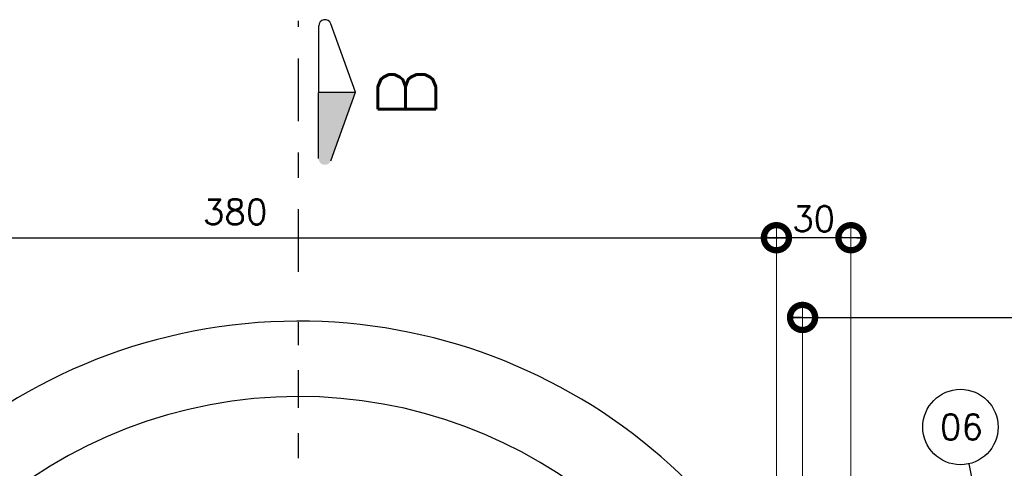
# Model space of a CAD drawing. Header units: millimetres. Extents: x 197878 to 197999, y 8707048 to 8707093.
# Tile 18 of 37: x 197886.6 to 197890.52, y 8707075.91 to 8707077.69. Entities that reach past the tile are written whole.
import ezdxf
from ezdxf.enums import TextEntityAlignment as Align

# ---------------------------------------------------------------- set-up
doc = ezdxf.new("R2010")
doc.units = ezdxf.units.MM
doc.header["$LTSCALE"] = 0.1
doc.linetypes.add('DASHDOT', pattern=[1, 0.5, -0.25, 0, -0.25])
doc.linetypes.add('DASHDOTX2', pattern=[2, 1, -0.5, 0, -0.5])
doc.layers.get('Defpoints').update_dxf_attribs({"lineweight": 9})
for name, color, linetype in [('DIM', 7, 'Continuous'), ('EIXO', 7, 'DASHDOT'), ('ESTRUTURA', 5, 'Continuous'), ('RELAÇÀO', 2, 'Continuous'), ('TEXTO', 2, 'Continuous')]:
    doc.layers.add(name, color=color, linetype=linetype)
doc.styles.add('romans', font='romans.shx')
doc.dimstyles.get("Standard").update_dxf_attribs({"dimtxt": 0.1, "dimasz": 0.2, "dimexe": 0.05, "dimexo": 0.05, "dimgap": 0.025, "dimtad": 1, "dimtoh": 1, "dimdec": 0, "dimlfac": 100, "dimzin": 0, "dimdsep": 46, "dimtxsty": 'romans', "dimblk1": 'DOTSMALL', "dimblk2": 'DOTSMALL', "dimsah": 1, "dimcen": 0.3, "dimdle": 0.05, "dimclrd": 7, "dimclre": 7, "dimclrt": 2, "dimazin": 0, "dimtfac": 1, "dimtdec": 0, "dimtmove": 2, "dimatfit": 3, "dimldrblk": 'DOTSMALL', "dimfxl": 0, "dimtolj": 1, "dimtzin": 0, "dimlwe": 5, "dimarcsym": 0})

# ---------------------------------------------------------------- blocks, each defined once
blk = doc.blocks.new('_DOTSMALL')
at = {"color": 0, "linetype": 'ByBlock', "const_width": 0.5}
blk.add_lwpolyline([(-0.0625, 0, 1), (0.0625, 0, 1)], format="xyb", close=True, dxfattribs=at)
blk = doc.blocks.new('*D124')
at = {"layer": 'Defpoints', "color": 0}
for p in [(197889.6129, 8707076.825), (197889.6129, 8707074.2926), (197889.9095, 8707074.2926)]:
    blk.add_point(p, dxfattribs=at)
at = {"layer": 'DIM', "color": 7, "lineweight": 5}
for p, q in [((197889.6129, 8707074.3426), (197889.6129, 8707076.875)), ((197889.9095, 8707074.3426), (197889.9095, 8707076.875))]:
    blk.add_line(p, q, dxfattribs=at)
at = {"layer": 'DIM', "color": 7, "lineweight": -2}
blk.add_line((197889.9595, 8707076.825), (197889.5629, 8707076.825), dxfattribs=at)
at = {"layer": 'DIM', "color": 7, "lineweight": -2, "xscale": 0.2, "yscale": 0.2, "zscale": 0.2, "rotation": 180}
blk.add_blockref('_DOTSMALL', (197889.6129, 8707076.825), dxfattribs=at)
at = {"layer": 'DIM', "color": 7, "lineweight": -2, "xscale": 0.2, "yscale": 0.2, "zscale": 0.2}
blk.add_blockref('_DOTSMALL', (197889.9095, 8707076.825), dxfattribs=at)
at = {"layer": 'DIM', "color": 2, "insert": (197889.7612, 8707076.9), "char_height": 0.1, "attachment_point": 5, "style": 'romans'}
blk.add_mtext('\\A1;30', dxfattribs=at)
blk = doc.blocks.new('*D127')
at = {"layer": 'Defpoints', "color": 0}
for p in [(197889.6129, 8707076.825), (197885.8095, 8707074.2926), (197889.6129, 8707074.2926)]:
    blk.add_point(p, dxfattribs=at)
at = {"layer": 'DIM', "color": 7, "lineweight": 5}
for p, q in [((197885.8095, 8707074.3426), (197885.8095, 8707076.875)), ((197889.6129, 8707074.3426), (197889.6129, 8707076.875))]:
    blk.add_line(p, q, dxfattribs=at)
at = {"layer": 'DIM', "color": 7, "lineweight": -2}
blk.add_line((197885.7595, 8707076.825), (197889.6629, 8707076.825), dxfattribs=at)
at = {"layer": 'DIM', "color": 7, "lineweight": -2, "xscale": 0.2, "yscale": 0.2, "zscale": 0.2, "rotation": 180}
blk.add_blockref('_DOTSMALL', (197885.8095, 8707076.825), dxfattribs=at)
at = {"layer": 'DIM', "color": 7, "lineweight": -2, "xscale": 0.2, "yscale": 0.2, "zscale": 0.2}
blk.add_blockref('_DOTSMALL', (197889.6129, 8707076.825), dxfattribs=at)
at = {"layer": 'DIM', "color": 2, "insert": (197887.4572, 8707076.9276), "char_height": 0.1, "attachment_point": 5, "style": 'romans'}
blk.add_mtext('\\A1;380', dxfattribs=at)
blk = doc.blocks.new('*D137')
at = {"layer": 'Defpoints', "color": 0}
for p in [(197892.167, 8707076.5075), (197889.717, 8707075.1926), (197892.167, 8707075.1926)]:
    blk.add_point(p, dxfattribs=at)
at = {"layer": 'DIM', "color": 7, "lineweight": 5}
for p, q in [((197889.717, 8707075.2426), (197889.717, 8707076.5575)), ((197892.167, 8707075.2426), (197892.167, 8707076.5575))]:
    blk.add_line(p, q, dxfattribs=at)
at = {"layer": 'DIM', "color": 7, "lineweight": -2}
blk.add_line((197889.667, 8707076.5075), (197892.217, 8707076.5075), dxfattribs=at)
at = {"layer": 'DIM', "color": 7, "lineweight": -2, "xscale": 0.2, "yscale": 0.2, "zscale": 0.2, "rotation": 180}
blk.add_blockref('_DOTSMALL', (197889.717, 8707076.5075), dxfattribs=at)
at = {"layer": 'DIM', "color": 7, "lineweight": -2, "xscale": 0.2, "yscale": 0.2, "zscale": 0.2}
blk.add_blockref('_DOTSMALL', (197892.167, 8707076.5075), dxfattribs=at)
at = {"layer": 'DIM', "color": 2, "insert": (197890.9549, 8707076.6177), "char_height": 0.1, "attachment_point": 5, "style": 'romans'}
blk.add_mtext('\\A1;245', dxfattribs=at)

msp = doc.modelspace()

# ---------------------------------------------------------------- hatches: boundary and pattern name
at = {"layer": 'RELAÇÀO', "ltscale": 0.2}
msp.add_hatch(color=2, dxfattribs=at).paths.add_polyline_path([(197887.78973, 8707077.40413), (197887.93596, 8707077.40402), (197887.83804, 8707077.13166, -0.8411282), (197887.78952, 8707077.14013)])

# ---------------------------------------------------------------- linework, layer by layer
at = {"layer": 'EIXO', "color": 1, "linetype": 'DASHDOTX2', "ltscale": 2.5}
msp.add_line((197887.70952, 8707076.68907), (197887.70952, 8707077.68907), dxfattribs=at)
at = {"layer": 'EIXO', "ltscale": 3}
msp.add_line((197887.70952, 8707072.09708), (197887.70952, 8707076.48815), dxfattribs=at)
at = {"layer": 'ESTRUTURA', "color": 5}
for radius, start, end in [(2.2, 13.80607, 346.19393), (1.9, 16.04187, 343.95956)]:
    msp.add_arc((197887.70952, 8707074.29262), radius, start, end, dxfattribs=at)
at = {"layer": 'RELAÇÀO', "color": 2}
for p, q in [((197887.78952, 8707077.14013), (197887.78994, 8707077.66814)), ((197887.93596, 8707077.40402), (197887.83848, 8707077.67653)), ((197887.78973, 8707077.40413), (197887.93596, 8707077.40402)), ((197887.83804, 8707077.13166), (197887.93596, 8707077.40402))]:
    msp.add_line(p, q, dxfattribs=at)
at = {"layer": 'RELAÇÀO', "color": 3}
msp.add_line((197890.59468, 8707074.81762), (197890.38103, 8707075.92523), dxfattribs=at)
msp.add_circle((197890.34587, 8707076.0712), 0.15014, dxfattribs=at)
at = {"layer": 'RELAÇÀO', "color": 2}
msp.add_arc((197887.81496, 8707077.66808), 0.025, 19.77391, 180.04646, dxfattribs=at)

# ---------------------------------------------------------------- texts
at = {"layer": 'RELAÇÀO', "style": 'romans'}
msp.add_text('06', height=0.1, dxfattribs=at).set_placement((197890.34952, 8707076.0712), align=Align.MIDDLE)
at = {"layer": 'TEXTO', "color": 5, "style": 'romans'}
msp.add_text('B', height=0.23, rotation=90, dxfattribs=at).set_placement((197888.14092, 8707077.40051), align=Align.MIDDLE)

# ---------------------------------------------------------------- dimensions: what is measured, and where the dimension line sits
at = {"layer": 'DIM'}
for base, p1, p2, picture, middle in [((197889.61294, 8707076.82503), (197885.80952, 8707074.29262), (197889.61294, 8707074.29262), '*D127', (197887.45724, 8707076.92764)), ((197892.167, 8707076.50754), (197889.717, 8707075.19262), (197892.167, 8707075.19262), '*D137', (197890.95486, 8707076.61768))]:
    dim = msp.add_linear_dim(base=base, p1=p1, p2=p2, dimstyle='Standard', dxfattribs=at)
    dim.commit()
    dim.dimension.update_dxf_attribs({"geometry": picture, "text_midpoint": middle, "dimtype": 160})
dim = msp.add_linear_dim(base=(197889.61294, 8707076.82503), p1=(197889.90952, 8707074.29262), p2=(197889.61294, 8707074.29262), dimstyle='Standard', dxfattribs=at)
dim.commit()
dim.dimension.update_dxf_attribs({"geometry": '*D124', "text_midpoint": (197889.76123, 8707076.90003)})

doc.saveas('drawing.dxf')
